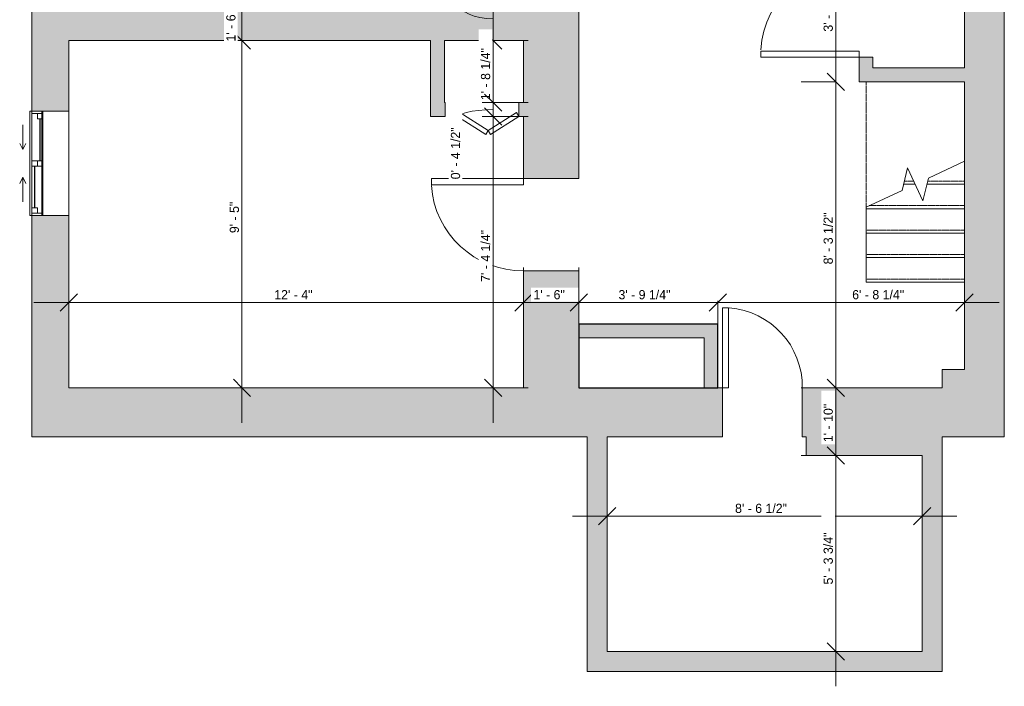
# Model space of a CAD drawing. Header units: inches. Extents: x -243 to 82, y -133 to 252.
# Tile 1 of 3: x -243 to 78, y -133 to 83. Entities that reach past the tile are written whole.
import ezdxf

# ---------------------------------------------------------------- set-up
doc = ezdxf.new("R2010")
doc.units = ezdxf.units.IN
doc.header["$MEASUREMENT"] = 0
doc.linetypes.add('Dash', pattern=[0.23622, 0.11811, -0.11811])
doc.linetypes.add('Overhead', pattern=[0.15625, 0.09375, -0.0625])
for name, color, linetype, lineweight in [('A-ANNO-DIMS', 211, 'Continuous', 9), ('A-ANNO-DIMS-96', 211, 'Continuous', 9), ('A-AREA', 32, 'Continuous', 9), ('A-DOOR', 31, 'Continuous', 9), ('A-GENM', 13, 'Continuous', 9), ('A-GLAZ', 151, 'Continuous', 9), ('A-WALL', 90, 'Continuous', 9), ('A-WALL-PATT', 111, 'Continuous', 9), ('S-STRS', 90, 'Continuous', 9), ('S-STRS-MBND', 31, 'Continuous', 9)]:
    doc.layers.add(name, color=color, linetype=linetype, lineweight=lineweight)
doc.styles.add('Inter', font='txt', dxfattribs={"height": 3})
doc.dimstyles.new('Linear_-_1_32__Inter__Imperial__SMALL', dxfattribs={"dimscale": 12, "dimtxt": 3.974399, "dimasz": 0.46875, "dimexe": 0.944882, "dimexo": 0.629921, "dimgap": 0, "dimtad": 1, "dimrnd": 0.25, "dimzin": 1, "dimdsep": 46, "dimlunit": 4, "dimtxsty": 'Inter', "dimblk1": 'OBLIQUE', "dimblk2": 'OBLIQUE', "dimsah": 1, "dimcen": 0.09, "dimdle": 0.944882, "dimazin": 0, "dimtfac": 1, "dimtdec": 4, "dimtix": 1, "dimtmove": 0, "dimatfit": 3, "dimfxl": 1, "dimtvp": 1, "dimtfill": 1, "dimfrac": 2, "dimtolj": 1, "dimtzin": 0, "dimarcsym": 2})
doc.dimstyles.new('Linear_-_1_32__Inter__Imperial__SMALL_1', dxfattribs={"dimscale": 12, "dimtxt": 3.974399, "dimasz": 0.46875, "dimexe": 0.944882, "dimexo": 0.629921, "dimgap": 0, "dimtad": 1, "dimrnd": 0.25, "dimzin": 1, "dimdsep": 46, "dimlunit": 4, "dimtxsty": 'Inter', "dimblk1": 'OBLIQUE', "dimblk2": 'OBLIQUE', "dimsah": 1, "dimcen": 0.09, "dimdle": 0.944882, "dimazin": 0, "dimtfac": 1, "dimtdec": 4, "dimtix": 1, "dimtmove": 1, "dimatfit": 3, "dimfxl": 1, "dimtvp": 1, "dimtfill": 1, "dimfrac": 2, "dimtolj": 1, "dimtzin": 0, "dimarcsym": 2})
doc.dimstyles.new('Linear_-_1_32__Inter__Imperial__SMALL_2', dxfattribs={"dimscale": 12, "dimtxt": 3.974399, "dimasz": 0.46875, "dimexe": 0.944882, "dimexo": 0.629921, "dimgap": 0, "dimtad": 1, "dimrnd": 0.25, "dimzin": 1, "dimdsep": 46, "dimlunit": 4, "dimtxsty": 'Inter', "dimblk1": 'OBLIQUE', "dimblk2": 'OBLIQUE', "dimsah": 1, "dimcen": 0.09, "dimdle": 0.944882, "dimazin": 0, "dimtfac": 1, "dimtdec": 4, "dimtix": 1, "dimtmove": 2, "dimatfit": 3, "dimfxl": 1, "dimtvp": 1, "dimtfill": 1, "dimfrac": 2, "dimtolj": 1, "dimtzin": 0, "dimarcsym": 2})

# ---------------------------------------------------------------- blocks, each defined once
blk = doc.blocks.new('Planitar - Single Door_Flush Panel - 2_-2_ x 6_-8_-3089463-101_1 - Basement DIM')
at = {"layer": 'A-DOOR', "lineweight": 18}
for p, q in [((10.99, -8), (10.99, -34)), ((13, -8), (10.99, -8)), ((13, -8), (13, -34)), ((13, -34), (10.99, -34))]:
    blk.add_line(p, q, dxfattribs=at)
at = {"layer": 'A-DOOR'}
blk.add_arc((12.77, -8.3), 25.77, 179.3329, 265.7034, dxfattribs=at)
blk = doc.blocks.new('Planitar - Single Door_Flush Panel - 2_-6_ x 6_-8_-3089484-101_1 - Basement DIM')
at = {"layer": 'A-DOOR', "lineweight": 18}
for p, q in [((12.99, 9), (12.99, 39)), ((15, 39), (12.99, 39)), ((15, 9), (15, 39)), ((15, 9), (12.99, 9))]:
    blk.add_line(p, q, dxfattribs=at)
at = {"layer": 'A-DOOR'}
blk.add_arc((14.77, 9.3), 29.77, 93.991, 180.5775, dxfattribs=at)
blk = doc.blocks.new('Planitar - Single Door_Flush Panel - 2_-8_ x 6_-8_-3089030-101_1 - Basement DIM')
at = {"layer": 'A-DOOR', "lineweight": 18}
for p, q in [((14, -2.25), (14, -34.26)), ((16, -2.25), (14, -2.25)), ((16, -2.25), (16, -34.26)), ((16, -34.26), (14, -34.26))]:
    blk.add_line(p, q, dxfattribs=at)
at = {"layer": 'A-DOOR'}
blk.add_arc((15.77, -2.55), 31.78, 179.459, 266.1397, dxfattribs=at)
blk = doc.blocks.new('Planitar - Fold Door - 2_-0_ x 6_-8_-3088876-101_1 - Basement DIM')
at = {"layer": 'A-DOOR', "lineweight": 18}
for p, q in [((-7.19, -0.98), (-8, -2.25)), ((-8, -2.25), (1.2, -8.09)), ((2, -6.82), (-7.19, -0.98)), ((2, -6.82), (11.19, -0.98)), ((12, -2.25), (2.8, -8.09)), ((11.19, -0.98), (12, -2.25)), ((1.2, -8.09), (2, -6.82)), ((2.8, -8.09), (2, -6.82))]:
    blk.add_line(p, q, dxfattribs=at)
blk = doc.blocks.new('Planitar-Sliding-Double - 60_ x 48_-3165656-101_1 - Basement DIM')
at = {"layer": 'A-GLAZ'}
for p, q in [((-17, 2.6), (-17, 6.6)), ((-17, 6.6), (17, 6.6)), ((17, 2.6), (17, 6.6)), ((17, 2.6), (-17, 2.6)), ((-17, 2.6), (-17, -6.15)), ((17, 2.6), (-17, 2.6)), ((17, -6.15), (17, 2.6)), ((-17, -6.15), (17, -6.15))]:
    blk.add_line(p, q, dxfattribs=at)
blk = doc.blocks.new('Plan-Double-Sliding - Plan-Double-Sliding-3156248-101_1 - Basement DIM')
at = {"layer": 'A-GLAZ'}
for p, q in [((-4.5, 3.34375), (-12.5, 3.34375)), ((-4.5, 3.34375), (-6.5, 4.34375)), ((-4.5, 3.34375), (-6.5, 2.34375)), ((4.5, 3.34375), (6.5, 4.34375)), ((4.5, 3.34375), (6.5, 2.34375)), ((4.5, 3.34375), (12.5, 3.34375)), ((17, 0.34375), (-17, 0.34375)), ((-14.5, 0.34375), (-0.875, 0.34375)), ((0.875, 0.34375), (16.25, 0.34375)), ((-16.25, -3.15625), (-0.875, -3.15625)), ((0.875, -3.15625), (14.5, -3.15625)), ((-17, -11.65625), (17, -11.65625))]:
    blk.add_line(p, q, dxfattribs=at)
at = {"layer": 'A-GLAZ', "lineweight": 18}
for p, q in [((-17, 0.34375), (-17, -11.65625)), ((-17, 0.34375), (-14.5, 0.34375)), ((-16.25, 0.34375), (-16.25, -3.15625)), ((-14.5, 0.34375), (-14.5, -1.40625)), ((-0.875, -3.15625), (-0.875, 0.34375)), ((-0.875, 0.34375), (0.875, 0.34375)), ((0.875, 0.34375), (0.875, -3.15625)), ((16.25, 0.34375), (17, 0.34375)), ((16.25, 0.34375), (16.25, -3.15625)), ((17, -11.65625), (17, 0.34375)), ((-17, -3.15625), (-16.25, -3.15625)), ((-14.5, -1.40625), (-16.25, -1.40625)), ((0.875, -1.40625), (-0.875, -1.40625)), ((-0.875, -3.15625), (0.875, -3.15625)), ((14.5, -1.40625), (14.5, -3.15625)), ((16.25, -1.40625), (14.5, -1.40625)), ((14.5, -3.15625), (17, -3.15625))]:
    blk.add_line(p, q, dxfattribs=at)
at = {"layer": 'A-GLAZ', "lineweight": 25}
for p, q in [((-14.5, -0.53125), (-0.875, -0.53125)), ((0.875, -2.28125), (14.5, -2.28125))]:
    blk.add_line(p, q, dxfattribs=at)
blk = doc.blocks.new('Fireplace - 600mm-3443965-101_1 - Basement DIM')
at = {"layer": 'A-GENM'}
for p, q in [((-22.62, -3.94), (22.63, -3.94)), ((-22.62, -24.69), (-22.62, -3.94)), ((22.63, -3.94), (22.63, -24.69)), ((22.63, -24.69), (-22.62, -24.69))]:
    blk.add_line(p, q, dxfattribs=at)
at = {"layer": 'A-GENM', "lineweight": 25}
for p, q in [((22.63, -3.94), (-22.62, -3.94)), ((-22.62, -3.94), (-22.62, -24.69)), ((22.63, -24.69), (22.63, -3.94)), ((-22.62, -24.69), (22.63, -24.69))]:
    blk.add_line(p, q, dxfattribs=at)
blk = doc.blocks.new('DIMBLOCK6-101_1 - Basement DIM')
at = {"layer": 'A-ANNO-DIMS-96', "lineweight": 35}
for p, q in [((-88.41, 90.75), (-91.23, 93.56)), ((-88.41, 90.75), (-85.6, 87.94)), ((-88.41, 76.75), (-91.23, 79.56)), ((-88.41, 76.75), (-85.6, 73.94))]:
    blk.add_line(p, q, dxfattribs=at)
at = {"layer": 'A-ANNO-DIMS-96'}
for p, q in [((-92, 90.75), (-77.08, 90.75)), ((-88.41, 90.75), (-92, 90.75)), ((-88.41, 90.75), (-88.41, 76.75)), ((-92, 76.75), (-77.08, 76.75)), ((-88.41, 76.75), (-92, 76.75))]:
    blk.add_line(p, q, dxfattribs=at)
blk.add_ellipse((-88.41, 88.96), major_axis=(-11.11, 0), ratio=0.469087, start_param=0, end_param=1.570796, dxfattribs=at)
at = {"layer": 'A-ANNO-DIMS-96', "color": 0, "insert": (-101.04, 88.96), "char_height": 3, "width": 13.8905, "attachment_point": 1, "rotation": 90, "line_spacing_factor": 0.9936, "style": 'Inter', "bg_fill": 3, "box_fill_scale": 1.25, "bg_fill_color": 256, "bg_fill_true_color": 13158600, "bg_fill_transparency": 0}
blk.add_mtext('1\' - 2"', dxfattribs=at)
blk = doc.blocks.new('_Oblique')
at = {"color": 0, "linetype": 'ByBlock', "lineweight": -2}
blk.add_line((-0.5, -0.5), (0.5, 0.5), dxfattribs=at)
blk = doc.blocks.new('DIMBLOCK7-101_1 - Basement DIM')
at = {"layer": 'A-ANNO-DIMS-96', "lineweight": 35}
for p, q in [((-88.41, 76.75), (-91.23, 79.56)), ((-88.41, 76.75), (-85.6, 73.94)), ((-88.41, 56.5), (-91.23, 59.31)), ((-88.41, 56.5), (-85.6, 53.69))]:
    blk.add_line(p, q, dxfattribs=at)
at = {"layer": 'A-ANNO-DIMS-96'}
for p, q in [((-92, 76.75), (-77.08, 76.75)), ((-88.41, 76.75), (-92, 76.75)), ((-88.41, 76.75), (-88.41, 56.5)), ((-92, 56.5), (-77.08, 56.5)), ((-88.41, 56.5), (-92, 56.5))]:
    blk.add_line(p, q, dxfattribs=at)
at = {"layer": 'A-ANNO-DIMS-96', "color": 0, "insert": (-92.41, 57.33), "char_height": 3, "width": 22.2964, "attachment_point": 1, "rotation": 90, "line_spacing_factor": 0.9936, "style": 'Inter', "bg_fill": 3, "box_fill_scale": 1.25, "bg_fill_color": 256, "bg_fill_true_color": 13158600, "bg_fill_transparency": 0}
blk.add_mtext('1\' - 8 1/4"', dxfattribs=at)
blk = doc.blocks.new('DIMBLOCK8-101_1 - Basement DIM')
at = {"layer": 'A-ANNO-DIMS-96', "lineweight": 35}
for p, q in [((-88.41, 56.5), (-91.23, 59.31)), ((-88.41, 52), (-91.23, 54.81)), ((-88.41, 56.5), (-85.6, 53.69)), ((-88.41, 52), (-85.6, 49.19))]:
    blk.add_line(p, q, dxfattribs=at)
at = {"layer": 'A-ANNO-DIMS-96'}
for p, q in [((-92, 56.5), (-77.08, 56.5)), ((-88.41, 56.5), (-92, 56.5)), ((-88.41, 56.5), (-88.41, 52)), ((-92, 52), (-77.08, 52)), ((-88.41, 52), (-92, 52))]:
    blk.add_line(p, q, dxfattribs=at)
blk.add_ellipse((-88.41, 51.03), major_axis=(-12.27, 0), ratio=0.262488, start_param=4.712389, end_param=6.283185, dxfattribs=at)
at = {"layer": 'A-ANNO-DIMS-96', "color": 0, "insert": (-102.19, 31.56), "char_height": 3, "width": 23.3695, "attachment_point": 1, "rotation": 90, "line_spacing_factor": 0.9936, "style": 'Inter', "bg_fill": 3, "box_fill_scale": 1.25, "bg_fill_color": 256, "bg_fill_true_color": 13158600, "bg_fill_transparency": 0}
blk.add_mtext('0\' - 4 1/2"', dxfattribs=at)
blk = doc.blocks.new('DIMBLOCK9-101_1 - Basement DIM')
at = {"layer": 'A-ANNO-DIMS-96', "lineweight": 35}
for p, q in [((-88.41, 52), (-91.23, 54.81)), ((-88.41, 52), (-85.6, 49.19)), ((-88.41, -36.25), (-91.23, -33.44)), ((-88.41, -36.25), (-85.6, -39.06))]:
    blk.add_line(p, q, dxfattribs=at)
at = {"layer": 'A-ANNO-DIMS-96'}
for p, q in [((-92, 52), (-77.08, 52)), ((-88.41, 52), (-92, 52)), ((-88.41, 52), (-88.41, -47.59)), ((-92, -36.25), (-77.08, -36.25)), ((-88.41, -36.25), (-92, -36.25))]:
    blk.add_line(p, q, dxfattribs=at)
at = {"layer": 'A-ANNO-DIMS-96', "color": 0, "insert": (-92.41, -1.81), "char_height": 3, "width": 23.2502, "attachment_point": 1, "rotation": 90, "line_spacing_factor": 0.9936, "style": 'Inter', "bg_fill": 3, "box_fill_scale": 1.25, "bg_fill_color": 256, "bg_fill_true_color": 13158600, "bg_fill_transparency": 0}
blk.add_mtext('7\' - 4 1/4"', dxfattribs=at)
blk = doc.blocks.new('DIMBLOCK10-101_1 - Basement DIM')
at = {"layer": 'A-ANNO-DIMS-96', "lineweight": 35}
for p, q in [((-170.19, 76.75), (-173, 79.56)), ((-170.19, 76.75), (-167.37, 73.94)), ((-170.19, -36.25), (-173, -33.44)), ((-170.19, -36.25), (-167.37, -39.06))]:
    blk.add_line(p, q, dxfattribs=at)
at = {"layer": 'A-ANNO-DIMS-96'}
for p, q in [((-166.6, 76.75), (-181.52, 76.75)), ((-170.19, -47.59), (-170.19, 76.75)), ((-170.19, 76.75), (-166.6, 76.75)), ((-166.6, -36.25), (-181.52, -36.25)), ((-170.19, -36.25), (-166.6, -36.25))]:
    blk.add_line(p, q, dxfattribs=at)
at = {"layer": 'A-ANNO-DIMS-96', "color": 0, "insert": (-174.18, 14.06), "char_height": 3, "width": 14.8444, "attachment_point": 1, "rotation": 90, "line_spacing_factor": 0.9936, "style": 'Inter', "bg_fill": 3, "box_fill_scale": 1.25, "bg_fill_color": 256, "bg_fill_true_color": 13158600, "bg_fill_transparency": 0}
blk.add_mtext('9\' - 5"', dxfattribs=at)
blk = doc.blocks.new('DIMBLOCK11-101_1 - Basement DIM')
at = {"layer": 'A-ANNO-DIMS-96', "lineweight": 35}
for p, q in [((-170.19, 95.5), (-173, 98.31)), ((-170.19, 95.5), (-167.37, 92.69)), ((-170.19, 76.75), (-173, 79.56)), ((-170.19, 76.75), (-167.37, 73.94))]:
    blk.add_line(p, q, dxfattribs=at)
at = {"layer": 'A-ANNO-DIMS-96'}
for p, q in [((-166.6, 95.5), (-181.52, 95.5)), ((-170.19, 76.75), (-170.19, 95.5)), ((-170.19, 95.5), (-166.6, 95.5)), ((-166.6, 76.75), (-181.52, 76.75)), ((-170.19, 76.75), (-166.6, 76.75))]:
    blk.add_line(p, q, dxfattribs=at)
at = {"layer": 'A-ANNO-DIMS-96', "color": 0, "insert": (-175.3, 76.41), "char_height": 3, "width": 23.3099, "attachment_point": 1, "rotation": 90, "line_spacing_factor": 0.9936, "style": 'Inter', "bg_fill": 3, "box_fill_scale": 1.25, "bg_fill_color": 256, "bg_fill_true_color": 13158600, "bg_fill_transparency": 0}
blk.add_mtext('1\' - 6 3/4"', dxfattribs=at)
blk = doc.blocks.new('DIMBLOCK21-101_1 - Basement DIM')
at = {"layer": 'A-ANNO-DIMS-96'}
for p, q in [((-226.55, -12.04), (-226.55, 2.88)), ((-78.55, -12.04), (-78.55, 2.88)), ((-237.89, -8.46), (-78.55, -8.46)), ((-226.55, -8.46), (-226.55, -12.04)), ((-78.55, -8.46), (-78.55, -12.04))]:
    blk.add_line(p, q, dxfattribs=at)
at = {"layer": 'A-ANNO-DIMS-96', "lineweight": 35}
for p, q in [((-226.55, -8.46), (-223.73, -5.64)), ((-78.55, -8.46), (-75.73, -5.64)), ((-226.55, -8.46), (-229.36, -11.27)), ((-78.55, -8.46), (-81.36, -11.27))]:
    blk.add_line(p, q, dxfattribs=at)
at = {"layer": 'A-ANNO-DIMS-96', "color": 0, "insert": (-159.68, -4.46), "char_height": 3, "width": 17.1098, "attachment_point": 1, "line_spacing_factor": 0.9936, "style": 'Inter', "bg_fill": 3, "box_fill_scale": 1.25, "bg_fill_color": 256, "bg_fill_true_color": 13158600, "bg_fill_transparency": 0}
blk.add_mtext('12\' - 4"', dxfattribs=at)
blk = doc.blocks.new('DIMBLOCK22-101_1 - Basement DIM')
at = {"layer": 'A-ANNO-DIMS-96'}
for p, q in [((-78.55, -12.04), (-78.55, 2.88)), ((-60.55, -12.04), (-60.55, 2.88)), ((-78.55, -8.46), (-60.55, -8.46)), ((-78.55, -8.46), (-78.55, -12.04)), ((-60.55, -8.46), (-60.55, -12.04))]:
    blk.add_line(p, q, dxfattribs=at)
at = {"layer": 'A-ANNO-DIMS-96', "lineweight": 35}
for p, q in [((-78.55, -8.46), (-75.73, -5.64)), ((-60.55, -8.46), (-57.73, -5.64)), ((-78.55, -8.46), (-81.36, -11.27)), ((-60.55, -8.46), (-63.36, -11.27))]:
    blk.add_line(p, q, dxfattribs=at)
at = {"layer": 'A-ANNO-DIMS-96', "color": 0, "insert": (-75.33, -4.46), "char_height": 3, "width": 13.8905, "attachment_point": 1, "line_spacing_factor": 0.9936, "style": 'Inter', "bg_fill": 3, "box_fill_scale": 1.25, "bg_fill_color": 256, "bg_fill_true_color": 13158600, "bg_fill_transparency": 0}
blk.add_mtext('1\' - 6"', dxfattribs=at)
blk = doc.blocks.new('DIMBLOCK23-101_1 - Basement DIM')
at = {"layer": 'A-ANNO-DIMS-96'}
for p, q in [((-60.55, -12.04), (-60.55, 2.88)), ((-60.55, -8.46), (-15.3, -8.46)), ((-60.55, -8.46), (-60.55, -12.04)), ((-15.3, -7.94), (-15.3, -19.8)), ((-15.3, -8.46), (-15.3, -7.94))]:
    blk.add_line(p, q, dxfattribs=at)
at = {"layer": 'A-ANNO-DIMS-96', "lineweight": 35}
for p, q in [((-60.55, -8.46), (-57.73, -5.64)), ((-15.3, -8.46), (-12.48, -5.64)), ((-60.55, -8.46), (-63.36, -11.27)), ((-15.3, -8.46), (-18.11, -11.27))]:
    blk.add_line(p, q, dxfattribs=at)
at = {"layer": 'A-ANNO-DIMS-96', "color": 0, "insert": (-47.63, -4.46), "char_height": 3, "width": 23.3099, "attachment_point": 1, "line_spacing_factor": 0.9936, "style": 'Inter', "bg_fill": 3, "box_fill_scale": 1.25, "bg_fill_color": 256, "bg_fill_true_color": 13158600, "bg_fill_transparency": 0}
blk.add_mtext('3\' - 9 1/4"', dxfattribs=at)
blk = doc.blocks.new('DIMBLOCK24-101_1 - Basement DIM')
at = {"layer": 'A-ANNO-DIMS-96'}
for p, q in [((64.95, -12.04), (64.95, 2.88)), ((-15.3, -7.94), (-15.3, -19.8)), ((-15.3, -8.46), (-15.3, -7.94)), ((-15.3, -8.46), (76.29, -8.46)), ((64.95, -8.46), (64.95, -12.04))]:
    blk.add_line(p, q, dxfattribs=at)
at = {"layer": 'A-ANNO-DIMS-96', "lineweight": 35}
for p, q in [((-15.3, -8.46), (-12.48, -5.64)), ((64.95, -8.46), (67.77, -5.64)), ((-15.3, -8.46), (-18.11, -11.27)), ((64.95, -8.46), (62.14, -11.27))]:
    blk.add_line(p, q, dxfattribs=at)
at = {"layer": 'A-ANNO-DIMS-96', "color": 0, "insert": (28.44, -4.46), "char_height": 3, "width": 23.3099, "attachment_point": 1, "line_spacing_factor": 0.9936, "style": 'Inter', "bg_fill": 3, "box_fill_scale": 1.25, "bg_fill_color": 256, "bg_fill_true_color": 13158600, "bg_fill_transparency": 0}
blk.add_mtext('6\' - 8 1/4"', dxfattribs=at)
blk = doc.blocks.new('DIMBLOCK29-101_1 - Basement DIM')
at = {"layer": 'A-ANNO-DIMS-96'}
for p, q in [((-51.3, -81.54), (-51.3, -66.62)), ((51.2, -81.54), (51.2, -66.62)), ((-62.64, -77.96), (62.54, -77.96)), ((-51.3, -77.96), (-51.3, -81.54)), ((51.2, -77.96), (51.2, -81.54))]:
    blk.add_line(p, q, dxfattribs=at)
at = {"layer": 'A-ANNO-DIMS-96', "lineweight": 35}
for p, q in [((-51.3, -77.96), (-48.48, -75.14)), ((51.2, -77.96), (54.02, -75.14)), ((-51.3, -77.96), (-54.11, -80.77)), ((51.2, -77.96), (48.39, -80.77))]:
    blk.add_line(p, q, dxfattribs=at)
at = {"layer": 'A-ANNO-DIMS-96', "color": 0, "insert": (-9.69, -73.96), "char_height": 3, "width": 23.131, "attachment_point": 1, "line_spacing_factor": 0.9936, "style": 'Inter', "bg_fill": 3, "box_fill_scale": 1.25, "bg_fill_color": 256, "bg_fill_true_color": 13158600, "bg_fill_transparency": 0}
blk.add_mtext('8\' - 6 1/2"', dxfattribs=at)
blk = doc.blocks.new('DIMBLOCK30-101_1 - Basement DIM')
at = {"layer": 'A-ANNO-DIMS-96', "lineweight": 35}
for p, q in [((23.12, -58.25), (20.31, -55.44)), ((23.12, -58.25), (25.94, -61.06)), ((23.12, -122), (20.31, -119.19)), ((23.12, -122), (25.94, -124.81))]:
    blk.add_line(p, q, dxfattribs=at)
at = {"layer": 'A-ANNO-DIMS-96'}
for p, q in [((26.7, -58.25), (11.78, -58.25)), ((23.12, -133.34), (23.12, -58.25)), ((23.12, -58.25), (26.7, -58.25)), ((43.64, -122), (11.78, -122)), ((23.12, -122), (43.64, -122))]:
    blk.add_line(p, q, dxfattribs=at)
at = {"layer": 'A-ANNO-DIMS-96', "color": 0, "insert": (19.13, -100.23), "char_height": 3, "width": 24.2637, "attachment_point": 1, "rotation": 90, "line_spacing_factor": 0.9936, "style": 'Inter', "bg_fill": 3, "box_fill_scale": 1.25, "bg_fill_color": 256, "bg_fill_true_color": 13158600, "bg_fill_transparency": 0}
blk.add_mtext('5\' - 3 3/4"', dxfattribs=at)
blk = doc.blocks.new('DIMBLOCK31-101_1 - Basement DIM')
at = {"layer": 'A-ANNO-DIMS-96', "lineweight": 35}
for p, q in [((23.12, -36.25), (20.31, -33.44)), ((23.12, -36.25), (25.94, -39.06)), ((23.12, -58.25), (20.31, -55.44)), ((23.12, -58.25), (25.94, -61.06))]:
    blk.add_line(p, q, dxfattribs=at)
at = {"layer": 'A-ANNO-DIMS-96'}
for p, q in [((26.7, -36.25), (11.78, -36.25)), ((23.12, -58.25), (23.12, -36.25)), ((23.12, -36.25), (26.7, -36.25)), ((26.7, -58.25), (11.78, -58.25)), ((23.12, -58.25), (26.7, -58.25))]:
    blk.add_line(p, q, dxfattribs=at)
at = {"layer": 'A-ANNO-DIMS-96', "color": 0, "insert": (19.13, -53.91), "char_height": 3, "width": 15.9771, "attachment_point": 1, "rotation": 90, "line_spacing_factor": 0.9936, "style": 'Inter', "bg_fill": 3, "box_fill_scale": 1.25, "bg_fill_color": 256, "bg_fill_true_color": 13158600, "bg_fill_transparency": 0}
blk.add_mtext('1\' - 10"', dxfattribs=at)
blk = doc.blocks.new('DIMBLOCK32-101_1 - Basement DIM')
at = {"layer": 'A-ANNO-DIMS-96', "lineweight": 35}
for p, q in [((23.12, 63.31), (20.31, 66.12)), ((23.12, 63.31), (25.94, 60.49)), ((23.12, -36.25), (20.31, -33.44)), ((23.12, -36.25), (25.94, -39.06))]:
    blk.add_line(p, q, dxfattribs=at)
at = {"layer": 'A-ANNO-DIMS-96'}
for p, q in [((23.14, 63.31), (11.78, 63.31)), ((23.12, -36.25), (23.12, 63.31)), ((23.12, 63.31), (23.14, 63.31)), ((26.7, -36.25), (11.78, -36.25)), ((23.12, -36.25), (26.7, -36.25))]:
    blk.add_line(p, q, dxfattribs=at)
at = {"layer": 'A-ANNO-DIMS-96', "color": 0, "insert": (19.13, 3.89), "char_height": 3, "width": 23.131, "attachment_point": 1, "rotation": 90, "line_spacing_factor": 0.9936, "style": 'Inter', "bg_fill": 3, "box_fill_scale": 1.25, "bg_fill_color": 256, "bg_fill_true_color": 13158600, "bg_fill_transparency": 0}
blk.add_mtext('8\' - 3 1/2"', dxfattribs=at)
blk = doc.blocks.new('DIMBLOCK33-101_1 - Basement DIM')
at = {"layer": 'A-ANNO-DIMS-96', "lineweight": 35}
for p, q in [((23.12, 108.29), (20.31, 111.11)), ((23.12, 108.29), (25.94, 105.48)), ((23.12, 63.31), (20.31, 66.12)), ((23.12, 63.31), (25.94, 60.49))]:
    blk.add_line(p, q, dxfattribs=at)
at = {"layer": 'A-ANNO-DIMS-96'}
for p, q in [((23.14, 108.29), (11.78, 108.29)), ((23.12, 63.31), (23.12, 108.29)), ((23.12, 108.29), (23.14, 108.29)), ((23.14, 63.31), (11.78, 63.31)), ((23.12, 63.31), (23.14, 63.31))]:
    blk.add_line(p, q, dxfattribs=at)
at = {"layer": 'A-ANNO-DIMS-96', "color": 0, "insert": (19.13, 79.59), "char_height": 3, "width": 14.904, "attachment_point": 1, "rotation": 90, "line_spacing_factor": 0.9936, "style": 'Inter', "bg_fill": 3, "box_fill_scale": 1.25, "bg_fill_color": 256, "bg_fill_true_color": 13158600, "bg_fill_transparency": 0}
blk.add_mtext('3\' - 9"', dxfattribs=at)

msp = doc.modelspace()

# ---------------------------------------------------------------- hatches: boundary and pattern name
at = {"layer": 'A-WALL-PATT'}
h = msp.add_hatch(color=9, dxfattribs=at)
h.paths.add_polyline_path([(77.953, -52.25), (77.953, 122.044), (64.953, 122.044), (64.953, -52.25)], flags=0)
h.paths.add_polyline_path([(77.953, 154.044), (77.953, 164.555), (64.953, 164.555), (64.953, 154.044), (76.603, 154.044)], flags=0)
h = msp.add_hatch(color=9, dxfattribs=at)
h.paths.add_polyline_path([(30.703, 63.305), (35.203, 63.305), (35.203, 71.296), (30.703, 71.296)], flags=0)
h.paths.add_polyline_path([(30.703, 103.303), (35.203, 103.303), (35.203, 103.794), (30.703, 103.794)], flags=0)
h = msp.add_hatch(color=9, dxfattribs=at)
h.paths.add_polyline_path([(-238.547, -36.25), (-226.547, -36.25), (-226.547, 19.75), (-238.547, 19.75), (-238.547, -27.301)], flags=0)
h.paths.add_polyline_path([(-237.609, 53.75), (-226.547, 53.75), (-226.547, 90.75), (-238.547, 90.75), (-238.547, 53.75)], flags=0)
for points in [[(-60.547, 76.75), (-60.547, 90.75), (-226.547, 90.75), (-226.547, 76.75), (-78.547, 76.75)], [(-104.297, 52), (-104.297, 76.75), (-108.797, 76.75), (-108.797, 52)], [(64.953, 63.305), (64.953, 67.805), (35.203, 67.805), (35.203, 63.305)], [(-19.797, -20), (-19.797, -15.5), (-60.547, -15.5), (-60.547, -20)], [(-19.797, -36.25), (-15.297, -36.25), (-15.297, -15.5), (-19.797, -15.5), (-19.797, -27.301)], [(57.703, -52.25), (64.953, -52.25), (64.953, -30.25), (57.703, -30.25), (57.703, -36.25)], [(51.203, -58.25), (51.203, -36.25), (13.453, -36.25), (13.453, -58.25)], [(57.703, -122), (57.703, -36.25), (51.203, -36.25), (51.203, -122)], [(-51.297, -122), (-51.297, -52.25), (-57.797, -52.25), (-57.797, -122)], [(57.703, -128.5), (57.703, -122), (-57.797, -122), (-57.797, -128.5)]]:
    msp.add_hatch(color=9, dxfattribs=at).paths.add_polyline_path(points, flags=0)
h = msp.add_hatch(color=9, dxfattribs=at)
h.paths.add_polyline_path([(-60.547, -36.25), (-60.547, 1.805), (-78.547, 1.805), (-78.547, -36.25)], flags=0)
h.paths.add_polyline_path([(-60.547, 31.805), (-60.547, 76.75), (-78.547, 76.75), (-78.547, 31.805)], flags=0)
h = msp.add_hatch(color=9, dxfattribs=at)
h.paths.add_polyline_path([(-78.547, 52), (-78.547, 56.5), (-80.047, 56.5), (-80.047, 52)], flags=0)
h.paths.add_polyline_path([(-104.297, 52), (-104.047, 52), (-104.047, 56.5), (-104.297, 56.5)], flags=0)
h = msp.add_hatch(color=9, dxfattribs=at)
h.paths.add_polyline_path([(13.453, -52.25), (13.453, -36.25), (12.203, -36.25), (12.203, -52.25)], flags=0)
h.paths.add_polyline_path([(-13.797, -52.25), (-13.797, -36.25), (-238.547, -36.25), (-238.547, -52.25), (-51.297, -52.25)], flags=0)

# ---------------------------------------------------------------- linework, layer by layer
at = {"layer": 'A-AREA', "linetype": 'Dash'}
msp.add_line((32.953, 63.305), (32.953, 22.504), dxfattribs=at)
at = {"layer": 'A-WALL'}
for p, q in [((-238.547, 162.5), (-238.547, 53.75)), ((-60.547, 31.805), (-60.547, 145.805)), ((77.953, -52.25), (77.953, 122.044)), ((64.953, 103.794), (64.953, 67.805)), ((-226.547, 53.75), (-226.547, 76.75)), ((-226.547, 76.75), (-108.797, 76.75)), ((-108.797, 76.75), (-108.797, 52)), ((-104.297, 76.75), (-78.547, 76.75)), ((-104.297, 56.5), (-104.297, 76.75)), ((-78.547, 76.75), (-78.547, 56.5)), ((30.703, 71.296), (30.703, 63.305)), ((35.203, 71.296), (30.703, 71.296)), ((35.203, 67.805), (35.203, 71.296)), ((64.953, 67.805), (35.203, 67.805)), ((30.703, 63.305), (64.953, 63.305)), ((64.953, 63.305), (64.953, -30.25)), ((-104.047, 56.5), (-104.297, 56.5)), ((-104.047, 52), (-104.047, 56.5)), ((-78.547, 56.5), (-80.047, 56.5)), ((-80.047, 56.5), (-80.047, 52)), ((-108.797, 52), (-104.047, 52)), ((-80.047, 52), (-78.547, 52)), ((-78.547, 52), (-78.547, 31.805)), ((-78.547, 31.805), (-60.547, 31.805)), ((-238.547, 19.75), (-238.547, -52.25)), ((-226.547, -36.25), (-226.547, 19.75)), ((-78.547, 1.805), (-78.547, -36.25)), ((-60.547, 1.805), (-78.547, 1.805)), ((-60.547, -15.5), (-60.547, 1.805)), ((-15.297, -15.5), (-60.547, -15.5)), ((-15.297, -36.25), (-15.297, -15.5)), ((-60.547, -36.25), (-60.547, -20)), ((-60.547, -20), (-19.797, -20)), ((-19.797, -20), (-19.797, -36.25)), ((64.953, -30.25), (57.703, -30.25)), ((57.703, -30.25), (57.703, -36.25)), ((-78.547, -36.25), (-226.547, -36.25)), ((-19.797, -36.25), (-60.547, -36.25)), ((-13.797, -36.25), (-15.297, -36.25)), ((-13.797, -52.25), (-13.797, -36.25)), ((12.203, -36.25), (12.203, -52.25)), ((57.703, -36.25), (12.203, -36.25)), ((-238.547, -52.25), (-57.797, -52.25)), ((-57.797, -52.25), (-57.797, -128.5)), ((-51.297, -122), (-51.297, -52.25)), ((-51.297, -52.25), (-13.797, -52.25)), ((12.203, -52.25), (13.453, -52.25)), ((13.453, -52.25), (13.453, -58.25)), ((57.703, -128.5), (57.703, -52.25)), ((57.703, -52.25), (77.953, -52.25)), ((13.453, -58.25), (51.203, -58.25)), ((51.203, -58.25), (51.203, -122)), ((51.203, -122), (-51.297, -122)), ((-57.797, -128.5), (57.703, -128.5))]:
    msp.add_line(p, q, dxfattribs=at)
at = {"layer": 'S-STRS'}
for p, q in [((45.156, 29.965), (48.953, 29.965)), ((52.749, 29.965), (64.953, 29.965)), ((32.953, 22.012), (32.953, 22.504)), ((32.953, 14.06), (32.953, 22.012)), ((32.953, 22.012), (64.953, 22.012)), ((32.953, 6.107), (32.953, 14.06)), ((32.953, 14.06), (64.953, 14.06)), ((32.953, -1.845), (32.953, 6.107)), ((32.953, 6.107), (64.953, 6.107)), ((32.953, -1.845), (64.953, -1.845))]:
    msp.add_line(p, q, dxfattribs=at)
at = {"layer": 'S-STRS', "linetype": 'Overhead'}
for p, q in [((45.395, 30.949), (48.494, 30.949)), ((52.988, 30.949), (64.953, 30.949)), ((34.01, 22.996), (64.953, 22.996)), ((32.953, 15.044), (64.953, 15.044)), ((32.953, 7.092), (64.953, 7.092)), ((32.953, -0.861), (64.953, -0.861))]:
    msp.add_line(p, q, dxfattribs=at)
at = {"layer": 'S-STRS-MBND'}
for p, q in [((46.457, 35.317), (44.671, 27.968)), ((51.449, 24.612), (46.457, 35.317)), ((64.953, 37.425), (53.235, 31.961)), ((53.235, 31.961), (51.449, 24.612)), ((44.671, 27.968), (32.953, 22.504))]:
    msp.add_line(p, q, dxfattribs=at)

# ---------------------------------------------------------------- block references
at = {"layer": 'A-DOOR'}
for name, p, rotation in [('Planitar - Single Door_Flush Panel - 2_-8_ x 6_-8_-3089030-101_1 - Basement DIM', (32.953, 87.299), 269.9999999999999), ('Planitar - Single Door_Flush Panel - 2_-6_ x 6_-8_-3089484-101_1 - Basement DIM', (-69.547, 16.805), 89.99999999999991), ('Planitar - Single Door_Flush Panel - 2_-2_ x 6_-8_-3089463-101_1 - Basement DIM', (-0.797, -44.25), 180)]:
    msp.add_blockref(name, p, dxfattribs=dict(at, rotation=rotation))
msp.add_blockref('Planitar - Fold Door - 2_-0_ x 6_-8_-3088876-101_1 - Basement DIM', (-92.047, 54.25), dxfattribs=at)
at = {"layer": 'A-GENM', "rotation": 180}
msp.add_blockref('Fireplace - 600mm-3443965-101_1 - Basement DIM', (-37.922, -40.187), dxfattribs=at)
at = {"layer": 'A-GLAZ', "rotation": 89.99999999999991}
for name, p in [('Plan-Double-Sliding - Plan-Double-Sliding-3156248-101_1 - Basement DIM', (-238.203, 36.75)), ('Planitar-Sliding-Double - 60_ x 48_-3165656-101_1 - Basement DIM', (-232.697, 36.75))]:
    msp.add_blockref(name, p, dxfattribs=at)

# ---------------------------------------------------------------- next in the draw order: dimensions: what is measured, and where the dimension line sits
at = {"layer": 'A-ANNO-DIMS'}
dim = msp.add_linear_dim(base=(-88.415, 76.75), p1=(-84.437, 90.75), p2=(-84.437, 76.75), angle=90, dimstyle='Linear_-_1_32__Inter__Imperial__SMALL_1', override={"dimpost": '<>', "dimfxl": 14}, dxfattribs=at)
dim.commit()
dim.dimension.update_dxf_attribs({"geometry": 'DIMBLOCK6-101_1 - Basement DIM', "text_midpoint": (-99.038, 95.908), "dimtype": 160, "text_rotation": 90})
dim = msp.add_linear_dim(base=(-170.186, 76.75), p1=(-174.163, -36.25), p2=(-174.163, 76.75), angle=90, dimstyle='Linear_-_1_32__Inter__Imperial__SMALL', override={"dimpost": '<>', "dimfxl": 113}, dxfattribs=at)
dim.commit()
dim.dimension.update_dxf_attribs({"geometry": 'DIMBLOCK10-101_1 - Basement DIM', "text_midpoint": (-171.729, 20.25)})
dim = msp.add_linear_dim(base=(51.203, -77.956), p1=(-51.297, -73.979), p2=(51.203, -73.979), dimstyle='Linear_-_1_32__Inter__Imperial__SMALL', override={"dimpost": '<>', "dimfxl": 102.5}, dxfattribs=at)
dim.commit()
dim.dimension.update_dxf_attribs({"geometry": 'DIMBLOCK29-101_1 - Basement DIM', "text_midpoint": (-0.047, -76.16)})

# ---------------------------------------------------------------- next in the draw order: dimensions: what is measured, and where the dimension line sits
dim = msp.add_linear_dim(base=(-170.186, 95.5), p1=(-174.163, 76.75), p2=(-174.163, 95.5), angle=90, dimstyle='Linear_-_1_32__Inter__Imperial__SMALL_2', override={"dimpost": '<>', "dimfxl": 18.75}, dxfattribs=at)
dim.commit()
dim.dimension.update_dxf_attribs({"geometry": 'DIMBLOCK11-101_1 - Basement DIM', "text_midpoint": (-173.298, 88.067), "dimtype": 160, "text_rotation": 90})
for base, p1, p2, override, picture, middle in [((-88.415, 56.5), (-84.437, 76.75), (-84.437, 56.5), {"dimpost": '<>', "dimfxl": 20.25}, 'DIMBLOCK7-101_1 - Basement DIM', (-90.211, 66.625)), ((23.123, -58.25), (51.203, -122), (19.146, -58.25), {"dimpost": '<>', "dimfxl": 71.356243}, 'DIMBLOCK30-101_1 - Basement DIM', (21.327, -90.125))]:
    dim = msp.add_linear_dim(base=base, p1=p1, p2=p2, angle=90, dimstyle='Linear_-_1_32__Inter__Imperial__SMALL', override=override, dxfattribs=at)
    dim.commit()
    dim.dimension.update_dxf_attribs({"geometry": picture, "text_midpoint": middle})

# ---------------------------------------------------------------- next in the draw order: dimensions: what is measured, and where the dimension line sits
dim = msp.add_linear_dim(base=(-88.415, 52), p1=(-84.437, 56.5), p2=(-84.437, 52), angle=90, dimstyle='Linear_-_1_32__Inter__Imperial__SMALL_1', override={"dimpost": '<>', "dimfxl": 4.5}, dxfattribs=at)
dim.commit()
dim.dimension.update_dxf_attribs({"geometry": 'DIMBLOCK8-101_1 - Basement DIM', "text_midpoint": (-100.19, 43.241), "dimtype": 160, "text_rotation": 90})
dim = msp.add_linear_dim(base=(23.123, -36.25), p1=(19.146, -58.25), p2=(19.146, -36.25), angle=90, dimstyle='Linear_-_1_32__Inter__Imperial__SMALL', override={"dimpost": '<>', "dimfxl": 22}, dxfattribs=at)
dim.commit()
dim.dimension.update_dxf_attribs({"geometry": 'DIMBLOCK31-101_1 - Basement DIM', "text_midpoint": (21.583, -47.25)})

# ---------------------------------------------------------------- next in the draw order: dimensions: what is measured, and where the dimension line sits
dim = msp.add_linear_dim(base=(-88.415, -36.25), p1=(-84.437, 52), p2=(-84.437, -36.25), angle=90, dimstyle='Linear_-_1_32__Inter__Imperial__SMALL', override={"dimpost": '<>', "dimfxl": 88.25}, dxfattribs=at)
dim.commit()
dim.dimension.update_dxf_attribs({"geometry": 'DIMBLOCK9-101_1 - Basement DIM', "text_midpoint": (-90.211, 7.875)})

# ---------------------------------------------------------------- next in the draw order: dimensions: what is measured, and where the dimension line sits
dim = msp.add_linear_dim(base=(-78.547, -8.457), p1=(-226.547, -4.48), p2=(-78.547, -4.48), dimstyle='Linear_-_1_32__Inter__Imperial__SMALL', override={"dimpost": '<>', "dimfxl": 148}, dxfattribs=at)
dim.commit()
dim.dimension.update_dxf_attribs({"geometry": 'DIMBLOCK21-101_1 - Basement DIM', "text_midpoint": (-152.547, -6.937)})

# ---------------------------------------------------------------- next in the draw order: dimensions: what is measured, and where the dimension line sits
dim = msp.add_linear_dim(base=(-60.547, -8.457), p1=(-78.547, -4.48), p2=(-60.547, -4.48), dimstyle='Linear_-_1_32__Inter__Imperial__SMALL', override={"dimpost": '<>', "dimfxl": 18}, dxfattribs=at)
dim.commit()
dim.dimension.update_dxf_attribs({"geometry": 'DIMBLOCK22-101_1 - Basement DIM', "text_midpoint": (-69.547, -6.917)})

# ---------------------------------------------------------------- next in the draw order: dimensions: what is measured, and where the dimension line sits
dim = msp.add_linear_dim(base=(-15.297, -8.457), p1=(-60.547, -4.48), p2=(-15.297, -15.5), dimstyle='Linear_-_1_32__Inter__Imperial__SMALL', override={"dimpost": '<>', "dimfxl": 46.572583}, dxfattribs=at)
dim.commit()
dim.dimension.update_dxf_attribs({"geometry": 'DIMBLOCK23-101_1 - Basement DIM', "text_midpoint": (-37.922, -6.661)})

# ---------------------------------------------------------------- next in the draw order: dimensions: what is measured, and where the dimension line sits
dim = msp.add_linear_dim(base=(64.953, -8.457), p1=(-15.297, -15.5), p2=(64.953, -4.48), dimstyle='Linear_-_1_32__Inter__Imperial__SMALL_2', override={"dimpost": '<>', "dimfxl": 81.00312}, dxfattribs=at)
dim.commit()
dim.dimension.update_dxf_attribs({"geometry": 'DIMBLOCK24-101_1 - Basement DIM', "text_midpoint": (40.098, -6.464), "dimtype": 160})

# ---------------------------------------------------------------- next in the draw order: dimensions: what is measured, and where the dimension line sits
dim = msp.add_linear_dim(base=(23.1232, 63.3051), p1=(19.1458, -36.25), p2=(30.7028, 63.3051), angle=90, dimstyle='Linear_-_1_32__Inter__Imperial__SMALL', override={"dimpost": '<>', "dimfxl": 100.223678}, dxfattribs=at)
dim.commit()
dim.dimension.update_dxf_attribs({"geometry": 'DIMBLOCK32-101_1 - Basement DIM', "text_midpoint": (21.3273, 13.5276)})

# ---------------------------------------------------------------- next in the draw order: dimensions: what is measured, and where the dimension line sits
dim = msp.add_linear_dim(base=(23.123, 108.294), p1=(30.703, 63.305), p2=(30.703, 108.294), angle=90, dimstyle='Linear_-_1_32__Inter__Imperial__SMALL', override={"dimpost": '<>', "dimfxl": 44.988748}, dxfattribs=at)
dim.commit()
dim.dimension.update_dxf_attribs({"geometry": 'DIMBLOCK33-101_1 - Basement DIM', "text_midpoint": (21.58, 85.799)})

doc.saveas('drawing.dxf')
